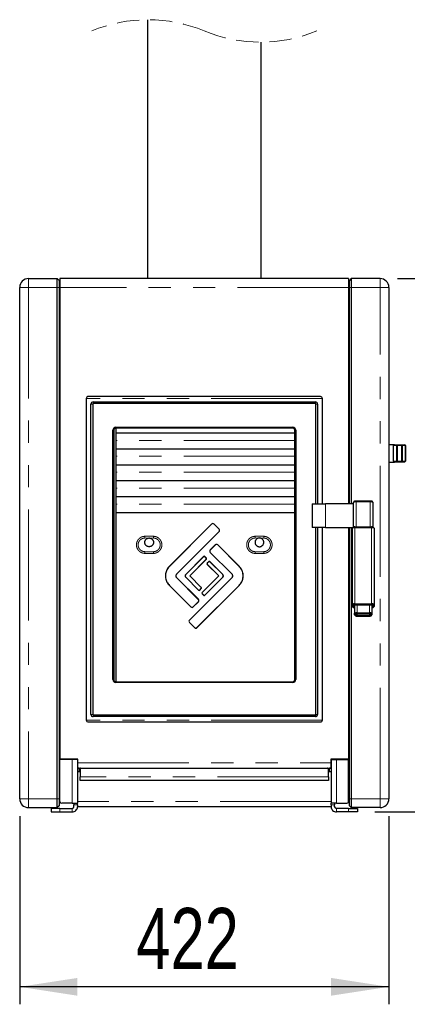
# Model space of a CAD drawing. Header units: millimetres. Extents: x 12 to 205, y 6 to 292.
# Tile 3 of 5: x 86 to 108, y 117 to 173. Entities that reach past the tile are written whole.
import ezdxf

# ---------------------------------------------------------------- set-up
doc = ezdxf.new("R2010")
doc.units = ezdxf.units.MM
doc.linetypes.add('HIDDEN', pattern=[1.905, 1.27, -0.635])
doc.linetypes.add('PHANTOM', pattern=[12.7, 6.35, -1.27, 1.27, -1.27, 1.27, -1.27])
doc.layers.add('FORMAT', color=7, linetype='Continuous')
doc.styles.add('SLDTEXTSTYLE0', font='TXT', dxfattribs={"width": 0.75})
doc.dimstyles.new('SLDDIMSTYLE0', dxfattribs={"dimtxt": 3.5, "dimasz": 3.302, "dimexe": 0, "dimexo": 0.0625, "dimgap": 0.875, "dimtad": 1, "dimdec": 1, "dimlfac": 20, "dimrnd": 1e-09, "dimzin": 12, "dimdsep": 46, "dimtxsty": 'SLDTEXTSTYLE0', "dimsah": 1, "dimcen": 0.09, "dimadec": 0, "dimazin": 3, "dimtfac": 1, "dimtdec": 1, "dimtofl": 0, "dimtmove": 0, "dimatfit": 3, "dimfxl": 1, "dimfrac": 2, "dimtolj": 1, "dimtzin": 12, "dimarcsym": 0})

# ---------------------------------------------------------------- blocks, each defined once
blk = doc.blocks.new('_D')
at = {"layer": 'FORMAT'}
for p, q in [((107.488, 158.654), (118.926, 158.654)), ((117.926, 158.654), (117.926, 128.154)), ((106.188, 128.154), (118.926, 128.154))]:
    blk.add_line(p, q, dxfattribs=at)
for points in [[(117.926, 158.654), (117.418, 155.352), (118.434, 155.352)], [(117.926, 128.154), (118.434, 131.456), (117.418, 131.456)]]:
    blk.add_solid(points, dxfattribs=at)
at = {"layer": 'FORMAT', "insert": (113.415, 139.525), "char_height": 3.5, "attachment_point": 1, "rotation": 90, "style": 'SLDTEXTSTYLE0'}
blk.add_mtext('610', dxfattribs=at)
blk = doc.blocks.new('_D_1')
at = {"layer": 'FORMAT'}
for p, q in [((85.888, 127.904), (85.888, 117.154)), ((106.988, 127.904), (106.988, 117.154)), ((106.988, 118.154), (85.888, 118.154))]:
    blk.add_line(p, q, dxfattribs=at)
for points in [[(85.888, 118.154), (89.19, 117.646), (89.19, 118.662)], [(106.988, 118.154), (103.686, 118.662), (103.686, 117.646)]]:
    blk.add_solid(points, dxfattribs=at)
at = {"layer": 'FORMAT', "insert": (92.558, 122.666), "char_height": 3.5, "attachment_point": 1, "style": 'SLDTEXTSTYLE0'}
blk.add_mtext('422', dxfattribs=at)

msp = doc.modelspace()

# ---------------------------------------------------------------- linework, layer by layer
at = {"color": 7, "linetype": 'Continuous', "lineweight": 25}
for p, q in [((93.1876, 173.4592), (93.1876, 158.6542)), ((99.6876, 158.6542), (99.6876, 172.1744)), ((86.3876, 158.6542), (88.0376, 158.6542)), ((88.0376, 158.1542), (88.0376, 158.6542)), ((88.0376, 158.6542), (88.1376, 158.5542)), ((88.1376, 158.5542), (88.1376, 158.1542)), ((104.6876, 158.6542), (88.1876, 158.6542)), ((88.1876, 158.6542), (88.1876, 158.1542)), ((104.6876, 158.6542), (104.6876, 158.1542)), ((104.8376, 158.6542), (104.7376, 158.5542)), ((104.7376, 158.1542), (104.7376, 158.5542)), ((104.8376, 158.6542), (104.8376, 158.1542)), ((106.4876, 158.6542), (104.8376, 158.6542)), ((85.8876, 128.9042), (85.8876, 158.1542)), ((88.0376, 128.9042), (88.0376, 158.1542)), ((88.1876, 158.2042), (88.1376, 158.2042)), ((88.1376, 158.1542), (88.1376, 128.9042)), ((88.1876, 158.1542), (88.1876, 131.1642)), ((104.6876, 158.2042), (104.7376, 158.2042)), ((104.6876, 158.1542), (104.6876, 145.7792)), ((104.7376, 145.7792), (104.7376, 158.1542)), ((104.8376, 158.1542), (104.8376, 145.7792)), ((106.9876, 158.1542), (106.9876, 128.9042)), ((89.6876, 151.8042), (89.6876, 133.4042)), ((103.0876, 151.9042), (89.7876, 151.9042)), ((89.9626, 133.7292), (89.9626, 151.4792)), ((90.0626, 151.4792), (90.0626, 133.7292)), ((90.0876, 151.6042), (102.7876, 151.6042)), ((102.7876, 151.5042), (90.0876, 151.5042)), ((102.8126, 145.7792), (102.8126, 151.4792)), ((102.9126, 151.4792), (102.9126, 145.7792)), ((103.1876, 145.7792), (103.1876, 151.8042)), ((91.2126, 135.7292), (91.2126, 149.9792)), ((91.2626, 149.9792), (91.2626, 135.7292)), ((91.3876, 150.1542), (101.4876, 150.1542)), ((91.3876, 150.1042), (91.3876, 135.6042)), ((101.4876, 150.1042), (91.3876, 150.1042)), ((91.3876, 149.8301), (101.6126, 149.8301)), ((101.6126, 135.7292), (101.6126, 149.9792)), ((101.6626, 149.9792), (101.6626, 135.7292)), ((91.3876, 148.9197), (101.6126, 148.9197)), ((107.3096, 149.1542), (106.9876, 149.1542)), ((107.2588, 149.1042), (107.3096, 149.1542)), ((107.4278, 149.1042), (107.2588, 149.1042)), ((107.2588, 148.2042), (107.2588, 149.1042)), ((107.3096, 149.1542), (107.4771, 149.1542)), ((107.4771, 149.1542), (107.4449, 149.1159)), ((107.4771, 149.1542), (107.7182, 149.1542)), ((107.7182, 149.1042), (107.4771, 149.1042)), ((107.7182, 149.1542), (107.7503, 149.1159)), ((107.7182, 149.1542), (107.8857, 149.1542)), ((107.9364, 149.1042), (107.7674, 149.1042)), ((107.8857, 149.1542), (107.9364, 149.1042)), ((107.8876, 149.1542), (107.8857, 149.1542)), ((107.9376, 149.1042), (107.8876, 149.1542)), ((107.9364, 148.2042), (107.9364, 149.1042)), ((107.9376, 149.1042), (107.9376, 148.2042)), ((106.9876, 148.1542), (107.3096, 148.1542)), ((107.3096, 148.1542), (107.2588, 148.2042)), ((107.2588, 148.2042), (107.4278, 148.2042)), ((107.4771, 148.1542), (107.3096, 148.1542)), ((107.4771, 148.1542), (107.4449, 148.1925)), ((107.4771, 148.2042), (107.7182, 148.2042)), ((107.7182, 148.1542), (107.4771, 148.1542)), ((107.7182, 148.1542), (107.7503, 148.1925)), ((107.8857, 148.1542), (107.7182, 148.1542)), ((107.7674, 148.2042), (107.9364, 148.2042)), ((107.9364, 148.2042), (107.8857, 148.1542)), ((107.8857, 148.1542), (107.8876, 148.1542)), ((107.8876, 148.1542), (107.9376, 148.2042)), ((91.3876, 148.0093), (101.6126, 148.0093)), ((91.3876, 147.099), (101.6126, 147.099)), ((91.3876, 146.1886), (101.6126, 146.1886)), ((104.9726, 144.4468), (104.9726, 145.8631)), ((105.9226, 145.927), (105.1226, 145.927)), ((106.0726, 145.8631), (106.0726, 144.4468)), ((91.3876, 145.2783), (101.6126, 145.2783)), ((102.6076, 145.7792), (102.6076, 144.4292)), ((102.6076, 145.7792), (103.3576, 145.7792)), ((104.9726, 145.7792), (103.3576, 145.7792)), ((96.8548, 144.6156), (94.4408, 142.2016)), ((96.8573, 144.6131), (94.4433, 142.1991)), ((94.8714, 141.7711), (97.2854, 144.1851)), ((94.8739, 141.7687), (97.2878, 144.1826)), ((97.2854, 144.3216), (96.9938, 144.6132)), ((97.2878, 144.324), (96.9962, 144.6156)), ((103.3576, 144.4292), (102.6076, 144.4292)), ((102.8126, 133.7292), (102.8126, 144.4292)), ((102.9126, 144.4292), (102.9126, 133.7292)), ((103.1876, 133.4042), (103.1876, 144.4292)), ((103.3576, 144.4292), (104.938, 144.4292)), ((104.6876, 144.4292), (104.6876, 131.1642)), ((104.7376, 128.9042), (104.7376, 144.4292)), ((104.8376, 144.4292), (104.8376, 128.9042)), ((104.8976, 144.3881), (104.8976, 140.0309)), ((104.9486, 144.4396), (104.8991, 144.391)), ((105.0476, 144.4515), (105.9976, 144.4515)), ((105.9976, 144.409), (105.0476, 144.409)), ((106.1461, 144.391), (106.0966, 144.4396)), ((106.1476, 144.3881), (106.1476, 140.0309)), ((97.069, 143.4275), (96.7775, 143.136)), ((97.0715, 143.425), (96.7799, 143.1335)), ((98.4338, 142.1991), (97.208, 143.425)), ((98.4363, 142.2016), (97.2104, 143.4275)), ((96.4004, 142.7588), (95.3744, 141.7325)), ((96.4029, 142.7564), (95.3768, 141.73)), ((95.6029, 141.6547), (96.5536, 142.6057)), ((95.6079, 141.6547), (96.5561, 142.6033)), ((96.5536, 142.6715), (96.4687, 142.7564)), ((96.5561, 142.674), (96.4712, 142.7588)), ((96.6919, 142.4675), (96.607, 142.3826)), ((96.6944, 142.465), (96.6094, 142.3801)), ((97.4947, 141.7298), (96.7601, 142.465)), ((97.4972, 141.7323), (96.7626, 142.4674)), ((96.7775, 142.9945), (98.0034, 141.7687)), ((96.7799, 142.997), (98.0058, 141.7711)), ((96.6069, 142.3119), (97.2636, 141.6546)), ((96.6094, 142.3144), (97.2686, 141.6546)), ((96.0973, 140.3122), (94.8714, 141.538)), ((96.0998, 140.3147), (94.8739, 141.5405)), ((95.3744, 141.5769), (96.109, 140.8418)), ((95.3768, 141.5794), (96.1115, 140.8442)), ((98.0032, 141.5406), (95.5892, 139.1265)), ((98.0056, 141.5381), (95.5917, 139.1241)), ((95.6029, 141.6547), (95.6079, 141.6547)), ((96.2622, 140.9949), (95.6029, 141.6547)), ((96.2647, 140.9974), (95.6079, 141.6547)), ((97.2636, 141.6546), (96.3155, 140.706)), ((97.2686, 141.6546), (96.3179, 140.7035)), ((96.4687, 140.5528), (97.4947, 141.5792)), ((96.4711, 140.5503), (97.4972, 141.5767)), ((97.2686, 141.6546), (97.2636, 141.6546)), ((94.4409, 141.1075), (95.6668, 139.8816)), ((94.4434, 141.11), (95.6693, 139.8841)), ((96.0198, 138.696), (98.4337, 141.11)), ((96.0223, 138.6936), (98.4362, 141.1075)), ((96.1772, 140.8442), (96.2622, 140.9291)), ((96.1797, 140.8417), (96.2647, 140.9266)), ((96.3155, 140.6353), (96.4004, 140.5503)), ((96.318, 140.6377), (96.4029, 140.5528)), ((95.8058, 139.8841), (96.0973, 140.1757)), ((95.8082, 139.8817), (96.0998, 140.1733)), ((104.8976, 139.8987), (104.8976, 140.0309)), ((104.8991, 139.8958), (104.8976, 139.8987)), ((104.8991, 139.8958), (104.9486, 139.8472)), ((104.9476, 139.9814), (104.9476, 139.8492)), ((105.0226, 139.964), (105.0226, 139.5184)), ((105.0476, 140.0518), (105.9976, 140.0518)), ((105.9976, 139.9953), (105.0476, 139.9953)), ((105.8726, 139.9849), (105.1726, 139.9849)), ((106.0226, 139.964), (106.0226, 139.5184)), ((106.0966, 139.8472), (106.1461, 139.8958)), ((106.0976, 139.8492), (106.0976, 139.9814)), ((106.1476, 139.8987), (106.1461, 139.8958)), ((106.1476, 140.0309), (106.1476, 139.8987)), ((105.0226, 139.421), (105.0226, 139.5184)), ((105.0241, 139.418), (105.0226, 139.421)), ((105.0241, 139.418), (105.0736, 139.3695)), ((105.0726, 139.4689), (105.0726, 139.3714)), ((105.1226, 139.3714), (105.1226, 139.4689)), ((105.1726, 139.5393), (105.8726, 139.5393)), ((105.8726, 139.4828), (105.1726, 139.4828)), ((105.1726, 139.4758), (105.8726, 139.4758)), ((105.8726, 139.3645), (105.1726, 139.3645)), ((105.1726, 139.3575), (105.8726, 139.3575)), ((105.9226, 139.4689), (105.9226, 139.3714)), ((105.9716, 139.3695), (106.0211, 139.418)), ((105.9726, 139.3714), (105.9726, 139.4689)), ((106.0226, 139.421), (106.0211, 139.418)), ((106.0226, 139.5184), (106.0226, 139.421)), ((95.5892, 138.9851), (95.8808, 138.6936)), ((95.5917, 138.9876), (95.8833, 138.696)), ((91.3876, 135.6042), (101.4876, 135.6042)), ((101.4876, 135.5542), (91.3876, 135.5542)), ((90.0876, 133.7042), (102.7876, 133.7042)), ((102.7876, 133.6042), (90.0876, 133.6042)), ((89.7876, 133.3042), (103.0876, 133.3042)), ((89.2126, 131.1642), (88.1876, 131.1642)), ((88.1876, 128.7542), (88.1876, 131.1542)), ((88.8876, 131.1542), (88.1876, 131.1542)), ((88.3876, 131.1642), (88.3876, 131.1542)), ((89.1876, 131.1542), (88.8876, 131.1542)), ((88.9876, 131.1542), (88.9876, 131.1642)), ((89.2126, 131.162), (88.9876, 131.1542)), ((89.2126, 131.1542), (89.1876, 131.1542)), ((89.1876, 131.1542), (89.1876, 128.6542)), ((89.1876, 130.8542), (89.2126, 130.8542)), ((89.1876, 130.6542), (89.2126, 130.6542)), ((89.2126, 130.9542), (89.2126, 131.1642)), ((89.2126, 130.6542), (89.2126, 130.9542)), ((89.2126, 130.6542), (103.6626, 130.6542)), ((103.6626, 131.1642), (103.6626, 130.9542)), ((104.6876, 131.1642), (103.6626, 131.1642)), ((103.6626, 131.162), (103.8876, 131.1542)), ((103.6876, 131.1542), (103.6626, 131.1542)), ((103.6626, 130.9542), (103.6626, 130.6542)), ((103.6626, 130.8542), (103.6876, 130.8542)), ((103.6626, 130.6542), (103.6876, 130.6542)), ((103.6876, 131.1542), (103.6876, 128.6542)), ((103.6876, 131.1542), (103.9876, 131.1542)), ((103.8876, 131.1542), (103.8876, 131.1642)), ((103.9876, 131.1542), (104.6876, 131.1542)), ((104.4876, 131.1542), (104.4876, 131.1642)), ((104.6876, 128.7542), (104.6876, 131.1542)), ((89.3376, 130.4542), (89.1876, 130.4542)), ((89.3376, 130.6042), (89.3376, 130.1542)), ((89.3376, 129.9542), (89.3376, 130.1542)), ((103.5376, 130.1542), (103.5376, 130.6042)), ((103.6876, 130.4542), (103.5376, 130.4542)), ((103.5376, 130.1542), (103.5376, 129.9542)), ((103.5376, 129.9542), (89.3376, 129.9542)), ((86.3876, 128.4042), (88.0376, 128.4042)), ((88.0376, 128.4042), (88.0376, 128.9042)), ((88.1376, 128.5042), (88.0376, 128.4042)), ((88.1376, 128.9042), (88.1376, 128.5042)), ((88.1876, 128.8542), (88.1376, 128.8542)), ((88.8876, 128.6542), (88.2876, 128.6542)), ((88.8876, 128.6542), (89.1876, 128.6542)), ((88.9876, 128.6542), (88.9876, 128.5542)), ((88.9876, 128.4542), (88.9876, 128.5542)), ((89.1876, 128.5542), (89.1876, 128.6542)), ((89.1876, 128.5542), (89.1876, 128.4542)), ((103.6876, 128.4542), (89.1876, 128.4542)), ((103.9876, 128.6542), (103.6876, 128.6542)), ((103.6876, 128.5542), (103.6876, 128.6542)), ((103.6876, 128.5542), (103.6876, 128.4542)), ((103.8876, 128.6542), (103.8876, 128.5542)), ((103.8876, 128.4542), (103.8876, 128.5542)), ((103.9876, 128.6542), (104.5876, 128.6542)), ((104.6876, 128.8542), (104.7376, 128.8542)), ((104.7376, 128.5042), (104.7376, 128.9042)), ((104.7376, 128.5042), (104.8376, 128.4042)), ((104.8376, 128.9042), (104.8376, 128.4042)), ((106.4876, 128.4042), (104.8376, 128.4042)), ((87.6876, 128.3542), (87.6876, 128.1542)), ((88.1876, 128.3542), (87.6876, 128.3542)), ((87.6876, 128.1542), (88.1876, 128.1542)), ((88.1876, 128.3542), (88.8876, 128.3542)), ((88.1876, 128.1542), (88.8876, 128.1542)), ((104.6876, 128.3542), (103.9876, 128.3542)), ((104.6876, 128.1542), (103.9876, 128.1542)), ((104.6876, 128.3542), (105.1876, 128.3542)), ((105.1876, 128.1542), (104.6876, 128.1542)), ((105.1876, 128.3542), (105.1876, 128.1542))]:
    msp.add_line(p, q, dxfattribs=at)
at = {"color": 8, "linetype": 'PHANTOM', "lineweight": 18}
for p, q in [((86.3876, 158.6542), (86.3876, 158.1542)), ((106.4876, 158.1542), (106.4876, 158.6542)), ((85.8876, 158.1542), (86.3876, 158.1542)), ((86.3876, 158.1542), (86.3876, 128.9042)), ((86.3876, 158.1542), (88.0376, 158.1542)), ((88.0376, 158.1542), (88.1376, 158.1542)), ((88.1876, 158.0542), (88.1376, 158.0542)), ((104.6876, 158.1542), (88.1876, 158.1542)), ((104.6876, 158.0542), (104.7376, 158.0542)), ((104.8376, 158.1542), (104.7376, 158.1542)), ((106.4876, 158.1542), (104.8376, 158.1542)), ((106.4876, 128.9042), (106.4876, 158.1542)), ((106.4876, 158.1542), (106.9876, 158.1542)), ((103.1876, 151.8042), (89.6876, 151.8042)), ((90.0626, 151.4792), (89.9626, 151.4792)), ((90.0876, 151.5042), (90.0876, 151.6042)), ((102.7876, 151.5042), (102.7876, 151.6042)), ((102.8126, 151.4792), (102.9126, 151.4792)), ((91.2126, 149.9792), (91.2626, 149.9792)), ((91.3876, 150.1542), (91.3876, 150.1042)), ((101.4876, 150.1542), (101.4876, 150.1042)), ((101.6126, 149.9792), (101.6626, 149.9792)), ((101.6126, 149.4033), (91.3876, 149.4033)), ((107.4278, 148.2042), (107.4278, 149.1042)), ((107.4771, 149.1042), (107.4771, 148.2042)), ((107.7182, 148.2042), (107.7182, 149.1042)), ((107.7674, 149.1042), (107.7674, 148.2042)), ((101.6126, 148.4929), (91.3876, 148.4929)), ((101.6126, 147.5826), (91.3876, 147.5826)), ((101.6126, 146.6722), (91.3876, 146.6722)), ((105.1226, 145.8839), (105.1226, 145.927)), ((105.9226, 145.8839), (105.1226, 145.8839)), ((105.1226, 145.8839), (105.1226, 144.4515)), ((105.9226, 145.8839), (105.9226, 145.927)), ((105.9226, 144.4515), (105.9226, 145.8839)), ((101.6126, 145.7619), (91.3876, 145.7619)), ((103.3576, 144.4292), (103.3576, 145.7792)), ((96.8573, 144.6131), (96.8548, 144.6156)), ((96.9938, 144.6132), (96.9962, 144.6156)), ((97.2854, 144.3216), (97.2878, 144.324)), ((97.2854, 144.1851), (97.2878, 144.1826)), ((105.0476, 144.409), (105.0476, 144.4515)), ((105.0476, 144.409), (105.0476, 140.0518)), ((105.9976, 144.409), (105.9976, 144.4515)), ((105.9976, 144.409), (105.9976, 140.0518)), ((96.7799, 143.1335), (96.7775, 143.136)), ((97.0715, 143.425), (97.069, 143.4275)), ((97.208, 143.425), (97.2104, 143.4275)), ((96.4029, 142.7564), (96.4004, 142.7588)), ((96.4687, 142.7564), (96.4712, 142.7588)), ((96.5536, 142.6715), (96.5561, 142.674)), ((96.5536, 142.6057), (96.5561, 142.6033)), ((96.6944, 142.465), (96.6919, 142.4675)), ((96.7601, 142.465), (96.7626, 142.4674)), ((96.7799, 142.997), (96.7775, 142.9945)), ((94.4433, 142.1991), (94.4408, 142.2016)), ((96.6094, 142.3144), (96.6069, 142.3119)), ((96.6094, 142.3801), (96.607, 142.3826)), ((98.4338, 142.1991), (98.4363, 142.2016)), ((94.2179, 141.6546), (94.2144, 141.6546)), ((94.8232, 141.6546), (94.8267, 141.6546)), ((94.8714, 141.7711), (94.8739, 141.7687)), ((94.8714, 141.538), (94.8739, 141.5405)), ((95.3768, 141.73), (95.3744, 141.7325)), ((95.3768, 141.5794), (95.3744, 141.5769)), ((97.4947, 141.7298), (97.4972, 141.7323)), ((97.4947, 141.5792), (97.4972, 141.5767)), ((98.0056, 141.5381), (98.0032, 141.5406)), ((98.0058, 141.7711), (98.0034, 141.7687)), ((98.054, 141.6547), (98.0505, 141.6547)), ((98.6594, 141.6546), (98.6629, 141.6546)), ((94.4434, 141.11), (94.4409, 141.1075)), ((96.1115, 140.8442), (96.109, 140.8418)), ((96.1772, 140.8442), (96.1797, 140.8417)), ((96.2622, 140.9949), (96.2647, 140.9974)), ((96.2622, 140.9291), (96.2647, 140.9266)), ((98.4337, 141.11), (98.4362, 141.1075)), ((96.0973, 140.3122), (96.0998, 140.3147)), ((96.3179, 140.7035), (96.3155, 140.706)), ((96.318, 140.6377), (96.3155, 140.6353)), ((96.4029, 140.5528), (96.4004, 140.5503)), ((96.4687, 140.5528), (96.4711, 140.5503)), ((95.6693, 139.8841), (95.6668, 139.8816)), ((95.8058, 139.8841), (95.8082, 139.8817)), ((96.0973, 140.1757), (96.0998, 140.1733)), ((104.9476, 139.9814), (104.8976, 140.0309)), ((104.9476, 139.8492), (104.8976, 139.8987)), ((105.0476, 139.9953), (105.0476, 140.0518)), ((105.1726, 139.9849), (105.1726, 139.5393)), ((105.8726, 139.9849), (105.8726, 139.5393)), ((105.9976, 139.9953), (105.9976, 140.0518)), ((106.0976, 139.9814), (106.1476, 140.0309)), ((106.0976, 139.8492), (106.1476, 139.8987)), ((95.5917, 139.1241), (95.5892, 139.1265)), ((105.0726, 139.4689), (105.0226, 139.5184)), ((105.0726, 139.3714), (105.0226, 139.421)), ((105.1726, 139.4828), (105.1726, 139.5393)), ((105.1726, 139.4758), (105.1726, 139.3645)), ((105.8726, 139.5393), (105.8726, 139.4828)), ((105.8726, 139.4758), (105.8726, 139.3645)), ((106.0226, 139.5184), (105.9726, 139.4689)), ((106.0226, 139.421), (105.9726, 139.3714)), ((95.5917, 138.9876), (95.5892, 138.9851)), ((95.8833, 138.696), (95.8808, 138.6936)), ((96.0198, 138.696), (96.0223, 138.6936)), ((91.2126, 135.7292), (91.2626, 135.7292)), ((101.6126, 135.7292), (101.6626, 135.7292)), ((91.3876, 135.6042), (91.3876, 135.5542)), ((101.4876, 135.6042), (101.4876, 135.5542)), ((89.9626, 133.7292), (90.0626, 133.7292)), ((90.0876, 133.6042), (90.0876, 133.7042)), ((102.7876, 133.6042), (102.7876, 133.7042)), ((102.9126, 133.7292), (102.8126, 133.7292)), ((103.1876, 133.4042), (89.6876, 133.4042)), ((88.8876, 128.6542), (88.8876, 131.1542)), ((89.2126, 131.1572), (89.1255, 131.1542)), ((89.1876, 131.1542), (89.2126, 131.1542)), ((89.2126, 130.9542), (103.6626, 130.9542)), ((89.2876, 130.4542), (89.2876, 130.6542)), ((103.5876, 130.4542), (103.5876, 130.6542)), ((103.7497, 131.1542), (103.6626, 131.1572)), ((103.6626, 131.1542), (103.6876, 131.1542)), ((103.9876, 128.6542), (103.9876, 131.1542)), ((103.5376, 130.1542), (89.3376, 130.1542)), ((88.1876, 129.0042), (88.1376, 129.0042)), ((104.6876, 129.0042), (104.7376, 129.0042)), ((85.8876, 128.9042), (86.3876, 128.9042)), ((86.3876, 128.9042), (88.0376, 128.9042)), ((86.3876, 128.9042), (86.3876, 128.4042)), ((88.1376, 128.9042), (88.0376, 128.9042)), ((88.9876, 128.5542), (89.1876, 128.5542)), ((103.6876, 128.7542), (89.1876, 128.7542)), ((103.8876, 128.5542), (103.6876, 128.5542)), ((104.7376, 128.9042), (104.8376, 128.9042)), ((106.4876, 128.9042), (104.8376, 128.9042)), ((106.4876, 128.4042), (106.4876, 128.9042)), ((106.4876, 128.9042), (106.9876, 128.9042)), ((88.1876, 128.1542), (88.1876, 128.3542)), ((88.8876, 128.3542), (88.8876, 128.1542)), ((103.9876, 128.3542), (103.9876, 128.1542)), ((104.6876, 128.1542), (104.6876, 128.3542))]:
    msp.add_line(p, q, dxfattribs=at)
at = {"color": 8, "linetype": 'PHANTOM', "lineweight": 18, "flags": 128}
for points in [[(93.0376, 143.8175), (93.0375, 143.8199), (93.0373, 143.826), (93.037, 143.8354), (93.0365, 143.8478), (93.036, 143.8628), (93.0354, 143.8799), (93.0347, 143.8983), (93.034, 143.9174)], [(93.0376, 143.8175), (93.0452, 143.8177), (93.0452, 143.8177)], [(93.0452, 143.8177), (93.0452, 143.8177), (93.33, 143.8201), (93.53, 143.8177), (93.53, 143.8177)], [(93.5376, 143.8175), (93.53, 143.8177), (93.53, 143.8177)], [(93.5376, 143.8175), (93.5377, 143.8199), (93.5379, 143.826), (93.5383, 143.8354), (93.5387, 143.8478), (93.5392, 143.8628), (93.5398, 143.8799), (93.5405, 143.8983), (93.5412, 143.9174)], [(99.3376, 143.9175), (99.3382, 143.8984), (99.3387, 143.8799), (99.3392, 143.8629), (99.3396, 143.8479), (99.3399, 143.8354), (99.3402, 143.826), (99.3404, 143.82), (99.3405, 143.8176)], [(99.3405, 143.8176), (99.3452, 143.8177), (99.3452, 143.8177)], [(99.3452, 143.8177), (99.3452, 143.8177), (99.63, 143.8201), (99.83, 143.8177), (99.83, 143.8177)], [(99.8348, 143.8176), (99.83, 143.8177), (99.83, 143.8177)], [(99.8376, 143.9175), (99.8371, 143.8984), (99.8365, 143.8799), (99.8361, 143.8629), (99.8356, 143.8479), (99.8353, 143.8354), (99.835, 143.826), (99.8348, 143.82), (99.8348, 143.8176)], [(93.0348, 142.9404), (93.0353, 142.9571), (93.0358, 142.9734), (93.0362, 142.9887), (93.0366, 143.0027), (93.037, 143.0149), (93.0372, 143.025), (93.0375, 143.0327), (93.0376, 143.0378)], [(93.0376, 143.0378), (93.0437, 143.0377), (93.0437, 143.0377)], [(93.5315, 143.0377), (93.5315, 143.0377), (93.2437, 143.0363), (93.0437, 143.0377), (93.0437, 143.0377)], [(93.5376, 143.0378), (93.5315, 143.0377), (93.5315, 143.0377)], [(93.5404, 142.9404), (93.5399, 142.9571), (93.5394, 142.9734), (93.539, 142.9887), (93.5386, 143.0027), (93.5383, 143.0149), (93.538, 143.025), (93.5378, 143.0327), (93.5376, 143.0378)], [(99.3398, 143.0378), (99.3397, 143.0327), (99.3395, 143.025), (99.3393, 143.0149), (99.339, 143.0027), (99.3387, 142.9887), (99.3384, 142.9733), (99.338, 142.9571), (99.3376, 142.9403)], [(99.3398, 143.0378), (99.3437, 143.0377), (99.3437, 143.0377)], [(99.8315, 143.0377), (99.8315, 143.0377), (99.5437, 143.0363), (99.3437, 143.0377), (99.3437, 143.0377)], [(99.8354, 143.0378), (99.8315, 143.0377), (99.8315, 143.0377)], [(99.8354, 143.0378), (99.8355, 143.0327), (99.8357, 143.025), (99.8359, 143.0149), (99.8362, 143.0027), (99.8365, 142.9887), (99.8369, 142.9733), (99.8372, 142.9571), (99.8376, 142.9403)]]:
    msp.add_lwpolyline(points, dxfattribs=at)
at = {"color": 7, "linetype": 'Continuous', "lineweight": 25, "flags": 128}
for points in [[(89.1255, 131.1542), (89.0985, 131.156), (89.0885, 131.1577)], [(103.7867, 131.1577), (103.7768, 131.156), (103.7497, 131.1542)]]:
    msp.add_lwpolyline(points, dxfattribs=at)
at = {"color": 7, "linetype": 'HIDDEN', "lineweight": 18}
for centre, start, end in [((93.2251, 165.1068), 67.38014, 112.61986), ((99.6501, 180.5268), 247.38014, 292.61986)]:
    msp.add_arc(centre, 8.3525, start, end, dxfattribs=at)
at = {"color": 7, "linetype": 'Continuous', "lineweight": 25}
for centre, radius, start, end in [((86.3876, 158.1542), 0.5, 90.00023, 179.99986), ((106.4876, 158.1542), 0.5, 0.00014, 89.99977), ((89.7876, 151.8042), 0.1, 90.00067, 180.00019), ((90.0876, 151.4792), 0.125, 89.99792, 180.00208), ((90.0876, 151.4792), 0.025, 89.99861, 180.00481), ((102.7876, 151.4792), 0.125, 359.99792, 90.00208), ((102.7876, 151.4792), 0.025, 359.99811, 89.99933), ((103.0876, 151.8042), 0.1, 359.99908, 89.99985), ((91.3876, 149.9792), 0.175, 89.99898, 180.00078), ((91.3876, 149.9792), 0.125, 90.00026, 179.99974), ((101.4876, 149.9792), 0.175, 0.00041, 89.99983), ((101.4876, 149.9792), 0.125, 0.00026, 89.99974), ((107.4058, 149.1547), 0.0552, 293.54549, 315.19927), ((107.4771, 149.1541), 0.05, 229.99328, 270.00724), ((107.7182, 149.1541), 0.05, 269.99376, 310.00487), ((107.7894, 149.1547), 0.0552, 224.80081, 246.4521), ((107.4055, 148.1532), 0.0556, 44.89801, 66.35723), ((107.4771, 148.1541), 0.05, 90.00508, 129.99441), ((107.7182, 148.1541), 0.05, 50.00705, 89.99432), ((107.7895, 148.1535), 0.0553, 113.5698, 135.17728), ((96.9255, 144.5449), 0.1, 45.00514, 134.99969), ((96.9255, 144.5449), 0.0965, 45.00113, 135.00137), ((97.2171, 144.2533), 0.0965, 314.99989, 45.00308), ((97.2171, 144.2533), 0.1, 315.0006, 45.00236), ((105.0108, 144.1238), 0.2875, 82.65022, 113.19429), ((105.0255, 144.219), 0.2336, 84.56307, 109.2124), ((106.0197, 144.219), 0.2336, 70.7877, 95.43682), ((106.0344, 144.1238), 0.2875, 66.80571, 97.34978), ((96.8482, 143.0653), 0.1, 135.00042, 224.99937), ((96.8482, 143.0653), 0.0965, 134.99965, 225.00015), ((97.1397, 143.3568), 0.1, 44.99932, 135.00068), ((97.1397, 143.3568), 0.0965, 44.99846, 135.00154), ((96.4358, 142.7235), 0.05, 45.02057, 135.00358), ((96.4358, 142.7235), 0.0465, 45.01175, 135.01421), ((96.5207, 142.6386), 0.0465, 315.01178, 45.01637), ((96.5207, 142.6386), 0.05, 315.00969, 45.01846), ((96.7272, 142.4321), 0.05, 44.98165, 134.97972), ((96.7272, 142.4321), 0.0465, 44.97658, 134.98707), ((96.6423, 142.3472), 0.05, 134.9829, 224.9728), ((96.6423, 142.3472), 0.0465, 134.98276, 224.97294), ((96.1444, 140.8771), 0.05, 224.9822, 314.95984), ((96.1444, 140.8771), 0.0465, 224.97761, 314.96527), ((96.2293, 140.962), 0.0465, 314.96478, 44.9812), ((96.2293, 140.962), 0.05, 314.96593, 44.98005), ((96.0291, 140.244), 0.0965, 315.00643, 45.00217), ((96.0291, 140.244), 0.1, 315.00633, 45.00219), ((96.3508, 140.6706), 0.05, 135.01414, 224.99967), ((96.3508, 140.6706), 0.0465, 135.01402, 224.99977), ((96.4358, 140.5857), 0.05, 224.99963, 315.01003), ((96.4358, 140.5857), 0.0465, 224.99758, 315.0128), ((95.7375, 139.9524), 0.1, 224.9992, 315.00804), ((95.7375, 139.9524), 0.0965, 224.99911, 315.00589), ((105.0108, 139.7667), 0.2875, 82.65022, 113.19429), ((105.0231, 139.8052), 0.1917, 82.65382, 113.19284), ((105.0124, 139.994), 0.1587, 245.92001, 273.7068), ((105.1358, 139.6998), 0.2874, 82.64791, 113.19883), ((105.9094, 139.6998), 0.2874, 66.80118, 97.35215), ((106.0344, 139.7667), 0.2875, 66.80571, 97.34978), ((106.0221, 139.8052), 0.1917, 66.80672, 97.34649), ((106.0399, 139.9548), 0.1203, 261.72846, 298.64493), ((95.6599, 139.0558), 0.1, 135.00095, 225.00622), ((95.6599, 139.0558), 0.0965, 135.00112, 225.00607), ((105.1358, 139.2542), 0.2874, 82.64961, 113.19713), ((105.1481, 139.2927), 0.1917, 82.65338, 113.1934), ((105.1481, 139.5476), 0.1916, 246.80134, 277.35188), ((105.1604, 139.3808), 0.0958, 82.6526, 113.19406), ((105.1604, 139.4595), 0.0958, 246.80594, 277.3474), ((105.9094, 139.2542), 0.2874, 66.80288, 97.35045), ((105.8971, 139.2927), 0.1917, 66.807, 97.34634), ((105.8849, 139.3808), 0.0958, 66.80487, 97.34847), ((105.8849, 139.4595), 0.0958, 262.65153, 293.19513), ((105.8971, 139.5476), 0.1916, 262.6484, 293.19827), ((95.9515, 138.7643), 0.1, 225.00796, 314.99686), ((95.9515, 138.7643), 0.0965, 225.0032, 315.0018), ((91.3876, 135.7292), 0.175, 180.00041, 269.99983), ((91.3876, 135.7292), 0.125, 180.00026, 269.99974), ((101.4876, 135.7292), 0.125, 270.00026, 359.99974), ((101.4876, 135.7292), 0.175, 270.00051, 359.99924), ((90.0876, 133.7292), 0.125, 179.99792, 270.00208), ((90.0876, 133.7292), 0.025, 179.99519, 270.00139), ((102.7876, 133.7292), 0.125, 269.99792, 0.00208), ((102.7876, 133.7292), 0.025, 270.00067, 0.00189), ((89.7876, 133.4042), 0.1, 179.99981, 269.99933), ((103.0876, 133.4042), 0.1, 270.00015, 0.00092), ((89.2876, 130.3543), 0.2999, 89.99697, 109.47757), ((89.3876, 130.6042), 0.05, 90.00067, 180.00189), ((103.4876, 130.6042), 0.05, 359.99665, 89.99994), ((103.5876, 130.3543), 0.2999, 70.52243, 90.00317), ((86.3876, 128.9042), 0.5, 179.99974, 270.00034), ((88.2876, 128.7542), 0.1, 180.00152, 269.99933), ((88.8876, 128.4542), 0.3, 269.99931, 359.99983), ((88.8876, 128.4542), 0.1, 269.99994, 359.99921), ((103.9876, 128.4542), 0.3, 179.99991, 270.00081), ((103.9876, 128.4542), 0.1, 180.00079, 269.99963), ((104.5876, 128.7542), 0.1, 270.00037, 359.99921), ((106.4876, 128.9042), 0.5, 269.99951, 0.00041)]:
    msp.add_arc(centre, radius, start, end, dxfattribs=at)
at = {"color": 8, "linetype": 'PHANTOM', "lineweight": 18}
for centre, start, end in [((105.0858, 145.5988), 82.64961, 113.19713), ((105.9594, 145.5988), 66.80288, 97.35045)]:
    msp.add_arc(centre, 0.2874, start, end, dxfattribs=at)
at = {"color": 7, "linetype": 'Continuous', "lineweight": 25}
for points, knots in [([(105.1226, 145.927), (105.1186, 145.9269), (105.107, 145.9269), (105.0882, 145.9263), (105.0668, 145.9249), (105.047, 145.9229), (105.0279, 145.9198), (105.0111, 145.9153), (104.9975, 145.9084), (104.9873, 145.9001), (104.9792, 145.8896), (104.9737, 145.8768), (104.973, 145.8675), (104.9726, 145.8631)], [0, 0, 0, 0, 0.066906, 0.1924047, 0.3114164, 0.4212231, 0.5226206, 0.631047, 0.7081583, 0.7733414, 0.8469361, 0.9258312, 1, 1, 1, 1]), ([(106.0726, 145.8631), (106.0722, 145.868), (106.0714, 145.8776), (106.0657, 145.89), (106.0582, 145.8997), (106.0498, 145.9068), (106.0408, 145.912), (106.0305, 145.9161), (106.0171, 145.9197), (106.0005, 145.9226), (105.9807, 145.9247), (105.9593, 145.9262), (105.9396, 145.9269), (105.9273, 145.9269), (105.9226, 145.927)], [0, 0, 0, 0, 0.0824505, 0.1570432, 0.2232674, 0.2831863, 0.3385902, 0.3945362, 0.4658119, 0.5677845, 0.6733008, 0.7961153, 0.9229379, 1, 1, 1, 1]), ([(93.3739, 143.3355), (93.3897, 143.3424), (93.4202, 143.3558), (93.4591, 143.3863), (93.4907, 143.4218), (93.5145, 143.4619), (93.5304, 143.5051), (93.5382, 143.5502), (93.5377, 143.5958), (93.5289, 143.6407), (93.512, 143.6836), (93.4872, 143.7232), (93.4603, 143.7522), (93.4355, 143.7723), (93.4147, 143.786), (93.392, 143.7978), (93.3585, 143.8112), (93.3126, 143.8211), (93.265, 143.8204), (93.2279, 143.8135), (93.2018, 143.8055), (93.1775, 143.7951), (93.1483, 143.7789), (93.1161, 143.7541), (93.0846, 143.7185), (93.0607, 143.6785), (93.0448, 143.6353), (93.037, 143.5902), (93.0375, 143.5446), (93.0463, 143.4997), (93.0632, 143.4568), (93.088, 143.4172), (93.1149, 143.3882), (93.1398, 143.3681), (93.1606, 143.3544), (93.1832, 143.3425), (93.2167, 143.3292), (93.2626, 143.3192), (93.3102, 143.32), (93.3474, 143.3268), (93.3651, 143.3326), (93.3739, 143.3355)], [0, 0, 0, 0, 0.032828, 0.0636021, 0.0936493, 0.1231659, 0.1523005, 0.1812308, 0.2100997, 0.2390473, 0.2682186, 0.2977919, 0.3279151, 0.3433772, 0.3588541, 0.3754931, 0.3920926, 0.4278307, 0.4644296, 0.4822789, 0.4999781, 0.5163943, 0.5328499, 0.5636238, 0.5936726, 0.6231875, 0.6523221, 0.6812523, 0.7101213, 0.7390707, 0.7682404, 0.7978135, 0.8279369, 0.8433987, 0.8588757, 0.8755149, 0.8921142, 0.9278525, 0.9644511, 0.982301, 1, 1, 1, 1]), ([(99.4777, 143.3457), (99.4701, 143.3497), (99.4482, 143.3612), (99.4161, 143.3863), (99.3846, 143.4218), (99.3607, 143.4619), (99.3448, 143.5051), (99.337, 143.5502), (99.3375, 143.5958), (99.3463, 143.6407), (99.3632, 143.6836), (99.388, 143.7232), (99.4204, 143.7581), (99.4534, 143.7823), (99.4832, 143.7978), (99.508, 143.8077), (99.5345, 143.815), (99.572, 143.821), (99.6195, 143.8203), (99.6649, 143.8092), (99.6978, 143.7951), (99.7269, 143.7789), (99.7592, 143.7541), (99.7906, 143.7185), (99.8145, 143.6785), (99.8304, 143.6353), (99.8382, 143.5902), (99.8377, 143.5446), (99.8289, 143.4997), (99.812, 143.4568), (99.7872, 143.4172), (99.7548, 143.3823), (99.7218, 143.3581), (99.692, 143.3425), (99.6672, 143.3327), (99.6407, 143.3254), (99.6033, 143.3194), (99.5558, 143.3202), (99.5103, 143.3309), (99.4855, 143.3421), (99.4777, 143.3457)], [0, 0, 0, 0, 0.01644374, 0.04721858, 0.07726672, 0.10678405, 0.13591946, 0.16485054, 0.19372033, 0.22266864, 0.25184085, 0.28141486, 0.31153904, 0.34244212, 0.35909856, 0.37568158, 0.39351079, 0.41147694, 0.44807677, 0.4835708, 0.5000041, 0.51644349, 0.54721843, 0.57726798, 0.60678369, 0.6359191, 0.66485018, 0.69371996, 0.72267016, 0.75184056, 0.78141457, 0.81153875, 0.84244184, 0.85909827, 0.8756814, 0.89351061, 0.91147665, 0.94807657, 0.98357105, 1, 1, 1, 1]), ([(94.4408, 142.2016), (94.4137, 142.172), (94.3587, 142.1119), (94.2954, 142.0072), (94.2486, 141.8938), (94.2196, 141.7753), (94.2161, 141.6943), (94.2144, 141.6546)], [0, 0, 0, 0, 0.1983628, 0.4016867, 0.600086, 0.8036296, 1, 1, 1, 1]), ([(94.4433, 142.1991), (94.4162, 142.1695), (94.3612, 142.1094), (94.298, 142.0047), (94.2513, 141.8911), (94.2229, 141.7735), (94.2195, 141.6934), (94.2179, 141.6546)], [0, 0, 0, 0, 0.1992649, 0.4035649, 0.6028662, 0.8073893, 1, 1, 1, 1]), ([(98.6594, 141.6546), (98.6576, 141.6947), (98.654, 141.7761), (98.6247, 141.8948), (98.5774, 142.0082), (98.5143, 142.1114), (98.4601, 142.1705), (98.4338, 142.1991)], [0, 0, 0, 0, 0.1992548, 0.4035287, 0.60281959, 0.80733043, 1, 1, 1, 1]), ([(98.6629, 141.6546), (98.6611, 141.6947), (98.6575, 141.7761), (98.6283, 141.8948), (98.5813, 142.0082), (98.518, 142.1125), (98.4632, 142.1723), (98.4363, 142.2016)], [0, 0, 0, 0, 0.1983504, 0.4016498, 0.6000364, 0.8035671, 1, 1, 1, 1]), ([(94.2144, 141.6546), (94.2161, 141.6144), (94.2197, 141.533), (94.249, 141.4143), (94.296, 141.3009), (94.3592, 141.1967), (94.414, 141.1369), (94.4409, 141.1075)], [0, 0, 0, 0, 0.1983496, 0.4016603, 0.6000508, 0.8035803, 1, 1, 1, 1]), ([(94.2179, 141.6546), (94.2196, 141.6144), (94.2232, 141.533), (94.2526, 141.4143), (94.2999, 141.301), (94.3629, 141.1977), (94.4171, 141.1386), (94.4434, 141.11)], [0, 0, 0, 0, 0.199254, 0.4035393, 0.6028341, 0.8073437, 1, 1, 1, 1]), ([(94.8232, 141.6546), (94.8237, 141.6646), (94.8248, 141.6851), (94.8358, 141.7228), (94.853, 141.7518), (94.8686, 141.7682), (94.8714, 141.7711)], [0, 0, 0, 0, 0.233398, 0.4749962, 0.9048008, 1, 1, 1, 1]), ([(94.8714, 141.538), (94.8647, 141.5455), (94.8509, 141.5607), (94.8322, 141.5951), (94.8238, 141.6278), (94.8233, 141.6504), (94.8232, 141.6546)], [0, 0, 0, 0, 0.233407, 0.4750931, 0.9039035, 1, 1, 1, 1]), ([(94.8267, 141.6546), (94.8272, 141.6646), (94.8283, 141.6851), (94.8394, 141.7224), (94.8564, 141.7505), (94.8714, 141.7661), (94.8739, 141.7687)], [0, 0, 0, 0, 0.2384935, 0.4857631, 0.9154356, 1, 1, 1, 1]), ([(94.8739, 141.5405), (94.8672, 141.548), (94.8534, 141.5632), (94.8351, 141.5974), (94.8272, 141.6293), (94.8267, 141.651), (94.8267, 141.6546)], [0, 0, 0, 0, 0.2385268, 0.4858686, 0.9145755, 1, 1, 1, 1]), ([(95.3744, 141.7325), (95.3665, 141.7229), (95.3507, 141.7037), (95.3408, 141.6671), (95.3429, 141.6297), (95.3554, 141.5985), (95.369, 141.583), (95.3744, 141.5769)], [0, 0, 0, 0, 0.21439, 0.4288428, 0.6429691, 0.8585396, 1, 1, 1, 1]), ([(95.3768, 141.73), (95.3692, 141.7207), (95.3539, 141.7022), (95.3444, 141.6667), (95.3464, 141.6305), (95.3585, 141.6003), (95.3716, 141.5853), (95.3768, 141.5794)], [0, 0, 0, 0, 0.2143835, 0.42885291, 0.64296016, 0.85852676, 1, 1, 1, 1]), ([(97.4947, 141.5792), (97.5024, 141.5885), (97.5177, 141.607), (97.5272, 141.6426), (97.5252, 141.6787), (97.5131, 141.709), (97.4999, 141.7239), (97.4947, 141.7298)], [0, 0, 0, 0, 0.2143796, 0.4288339, 0.6429634, 0.8585718, 1, 1, 1, 1]), ([(97.4972, 141.5767), (97.5051, 141.5863), (97.5209, 141.6055), (97.5307, 141.6422), (97.5287, 141.6795), (97.5161, 141.7107), (97.5026, 141.7262), (97.4972, 141.7323)], [0, 0, 0, 0, 0.2143862, 0.4288243, 0.6429722, 0.8585829, 1, 1, 1, 1]), ([(98.0505, 141.6547), (98.05, 141.6446), (98.0489, 141.6241), (98.0377, 141.5869), (98.0207, 141.5588), (98.0057, 141.5432), (98.0032, 141.5406)], [0, 0, 0, 0, 0.2384078, 0.4856517, 0.9145116, 1, 1, 1, 1]), ([(98.0034, 141.7687), (98.0101, 141.7612), (98.0238, 141.7459), (98.0422, 141.7116), (98.05, 141.6798), (98.0504, 141.6582), (98.0505, 141.6547)], [0, 0, 0, 0, 0.2387646, 0.4863226, 0.9165647, 1, 1, 1, 1]), ([(98.054, 141.6547), (98.0535, 141.6446), (98.0524, 141.6241), (98.0413, 141.5865), (98.0241, 141.5574), (98.0085, 141.5411), (98.0056, 141.5381)], [0, 0, 0, 0, 0.2333023, 0.4748611, 0.9038215, 1, 1, 1, 1]), ([(98.0058, 141.7711), (98.0126, 141.7636), (98.0263, 141.7484), (98.045, 141.7139), (98.0534, 141.6813), (98.0539, 141.6587), (98.054, 141.6547)], [0, 0, 0, 0, 0.2336541, 0.4755266, 0.905886, 1, 1, 1, 1]), ([(98.4337, 141.11), (98.4609, 141.1397), (98.5159, 141.1997), (98.5791, 141.3044), (98.6258, 141.418), (98.6543, 141.5356), (98.6577, 141.6157), (98.6594, 141.6546)], [0, 0, 0, 0, 0.1992383, 0.4035082, 0.6027867, 0.8072827, 1, 1, 1, 1]), ([(98.4362, 141.1075), (98.4634, 141.1372), (98.5184, 141.1972), (98.5817, 141.3018), (98.6286, 141.4153), (98.6576, 141.5337), (98.6612, 141.6148), (98.6629, 141.6546)], [0, 0, 0, 0, 0.19833636, 0.40163457, 0.60000674, 0.80352365, 1, 1, 1, 1])]:
    msp.add_open_spline(points, degree=3, knots=knots, dxfattribs=at)
at = {"color": 8, "linetype": 'PHANTOM', "lineweight": 18}
for points, knots in [([(93.0348, 142.9404), (93.0074, 142.9425), (92.9526, 142.9468), (92.8732, 142.9704), (92.7987, 143.0063), (92.7313, 143.0541), (92.6731, 143.1128), (92.6255, 143.1802), (92.5901, 143.2547), (92.5675, 143.334), (92.5587, 143.4159), (92.5636, 143.4982), (92.5823, 143.5785), (92.6141, 143.6547), (92.6584, 143.7246), (92.7138, 143.7863), (92.779, 143.8378), (92.8518, 143.8779), (92.9306, 143.9048), (92.9924, 143.9154), (93.027, 143.9171), (93.034, 143.9174)], [0, 0, 0, 0, 0.0547413, 0.1094811, 0.1642295, 0.2189814, 0.2736884, 0.3284004, 0.3829635, 0.437527, 0.4920706, 0.5466123, 0.601232, 0.6558498, 0.7106988, 0.7655439, 0.820592, 0.875641, 0.9307815, 0.9859261, 1, 1, 1, 1]), ([(93.0376, 143.8175), (93.032, 143.8173), (93.0044, 143.8159), (92.9552, 143.8077), (92.8924, 143.7864), (92.8341, 143.7546), (92.7818, 143.7139), (92.7372, 143.6648), (92.7014, 143.6092), (92.6755, 143.5483), (92.66, 143.4841), (92.6557, 143.4182), (92.6624, 143.3524), (92.6803, 143.2888), (92.7085, 143.2289), (92.7468, 143.1747), (92.7936, 143.1277), (92.8479, 143.0895), (92.9078, 143.061), (92.9717, 143.0425), (93.0156, 143.0394), (93.0376, 143.0378)], [0, 0, 0, 0, 0.013981, 0.0688468, 0.1237031, 0.1785777, 0.2334515, 0.2882113, 0.3429817, 0.3975993, 0.4522321, 0.5068442, 0.5614642, 0.6161664, 0.6708657, 0.7257373, 0.7806003, 0.8354947, 0.890381, 0.9451937, 1, 1, 1, 1]), ([(93.034, 143.9174), (93.1185, 143.9188), (93.2876, 143.9216), (93.4566, 143.9188), (93.5412, 143.9174)], [0, 0, 0, 0, 0.499805, 1, 1, 1, 1]), ([(93.5376, 143.0378), (93.5428, 143.038), (93.57, 143.0389), (93.6189, 143.0463), (93.682, 143.0666), (93.7405, 143.0976), (93.7932, 143.1378), (93.838, 143.1866), (93.8741, 143.2422), (93.9, 143.3031), (93.9155, 143.3676), (93.9195, 143.4339), (93.9125, 143.5), (93.8943, 143.5639), (93.8657, 143.6239), (93.8272, 143.6782), (93.7804, 143.7254), (93.7264, 143.7639), (93.6669, 143.7928), (93.6034, 143.812), (93.5595, 143.8157), (93.5376, 143.8175)], [0, 0, 0, 0, 0.01301282, 0.06780604, 0.12260092, 0.17736362, 0.23212883, 0.28688342, 0.34164433, 0.39642827, 0.45121651, 0.50612863, 0.56103533, 0.61603339, 0.67102342, 0.7260347, 0.78103522, 0.8358212, 0.89060305, 0.94529865, 1, 1, 1, 1]), ([(93.5412, 143.9174), (93.5687, 143.9151), (93.6237, 143.9104), (93.7033, 143.8861), (93.7778, 143.8495), (93.8452, 143.8009), (93.9034, 143.7415), (93.951, 143.6732), (93.9862, 143.5979), (94.0084, 143.5179), (94.0166, 143.4354), (94.0111, 143.3529), (93.9915, 143.2726), (93.959, 143.1967), (93.914, 143.1276), (93.8583, 143.0668), (93.793, 143.0165), (93.7202, 142.9775), (93.6418, 142.9517), (93.5808, 142.942), (93.5469, 142.9406), (93.5404, 142.9404)], [0, 0, 0, 0, 0.0549767, 0.1099524, 0.1649289, 0.219907, 0.2750206, 0.3301372, 0.3851457, 0.4401569, 0.4949984, 0.54984, 0.6044896, 0.6591337, 0.7137231, 0.7683098, 0.8229187, 0.8775281, 0.9322512, 0.9869784, 1, 1, 1, 1]), ([(99.3376, 142.9403), (99.329, 142.9406), (99.2929, 142.9421), (99.2299, 142.9526), (99.1517, 142.979), (99.0792, 143.0185), (99.0142, 143.0693), (98.959, 143.1305), (98.9145, 143.2), (98.8826, 143.2761), (98.8636, 143.3565), (98.8587, 143.4391), (98.8675, 143.5216), (98.8903, 143.6014), (98.9261, 143.6764), (98.9742, 143.7443), (99.0328, 143.8033), (99.1006, 143.8514), (99.1753, 143.8874), (99.2551, 143.9111), (99.3101, 143.9154), (99.3376, 143.9175)], [0, 0, 0, 0, 0.0172004, 0.0716944, 0.1261838, 0.1805742, 0.2349649, 0.2893303, 0.3436999, 0.3981195, 0.4525448, 0.5071529, 0.561765, 0.6165374, 0.6713079, 0.7261848, 0.7810587, 0.8357959, 0.8905297, 0.945265, 1, 1, 1, 1]), ([(99.3405, 143.8176), (99.3185, 143.8159), (99.2747, 143.8126), (99.211, 143.7939), (99.1514, 143.7654), (99.097, 143.7273), (99.0499, 143.6805), (99.0111, 143.6265), (98.982, 143.5666), (98.9633, 143.5029), (98.9558, 143.4368), (98.9593, 143.3706), (98.9743, 143.306), (98.9997, 143.2448), (99.0354, 143.189), (99.0799, 143.1398), (99.1322, 143.0992), (99.1906, 143.0678), (99.2535, 143.047), (99.304, 143.0389), (99.3329, 143.038), (99.3398, 143.0378)], [0, 0, 0, 0, 0.0544608, 0.1089165, 0.1634548, 0.2179983, 0.2727558, 0.327524, 0.3822742, 0.4370353, 0.4917088, 0.5463864, 0.6009519, 0.6555126, 0.7100569, 0.7645951, 0.8191436, 0.873688, 0.9282499, 0.9828107, 1, 1, 1, 1]), ([(99.3376, 143.9175), (99.4209, 143.9189), (99.5876, 143.9215), (99.7543, 143.9189), (99.8376, 143.9175)], [0, 0, 0, 0, 0.4998491, 1, 1, 1, 1]), ([(99.8354, 143.0378), (99.8574, 143.0392), (99.9014, 143.0421), (99.9653, 143.0602), (100.0254, 143.0883), (100.0799, 143.1262), (100.1269, 143.173), (100.1655, 143.2269), (100.1942, 143.2866), (100.2124, 143.3502), (100.2195, 143.4159), (100.2156, 143.4819), (100.2005, 143.5462), (100.1749, 143.6072), (100.1394, 143.663), (100.0951, 143.7123), (100.043, 143.7534), (99.9849, 143.7855), (99.9222, 143.8071), (99.8714, 143.816), (99.8421, 143.8173), (99.8348, 143.8176)], [0, 0, 0, 0, 0.0545707, 0.1091472, 0.1637973, 0.2184547, 0.2730845, 0.3277203, 0.382185, 0.4366515, 0.4910396, 0.5454228, 0.5998279, 0.6542196, 0.70877, 0.7633074, 0.81796, 0.872612, 0.927235, 0.9818672, 1, 1, 1, 1]), ([(99.8376, 143.9175), (99.8468, 143.9171), (99.8836, 143.9154), (99.9474, 143.9041), (100.026, 143.8768), (100.0986, 143.8362), (100.1635, 143.7844), (100.2185, 143.7223), (100.2625, 143.6522), (100.2938, 143.5757), (100.3121, 143.4954), (100.3164, 143.4131), (100.3072, 143.3312), (100.2841, 143.2521), (100.2483, 143.1778), (100.2003, 143.1107), (100.1418, 143.0523), (100.0741, 143.0048), (99.9995, 142.9694), (99.9199, 142.9463), (99.865, 142.9423), (99.8376, 142.9403)], [0, 0, 0, 0, 0.0182541, 0.0731628, 0.128068, 0.1828918, 0.2377161, 0.2923343, 0.3469552, 0.4013427, 0.4557331, 0.5100412, 0.5643508, 0.6186789, 0.6730061, 0.7274853, 0.7819582, 0.8364748, 0.8909888, 0.945494, 1, 1, 1, 1]), ([(93.5404, 142.9404), (93.4561, 142.9393), (93.2876, 142.9371), (93.1191, 142.9393), (93.0348, 142.9404)], [0, 0, 0, 0, 0.4998773, 1, 1, 1, 1]), ([(99.8376, 142.9403), (99.7543, 142.9393), (99.5876, 142.9372), (99.421, 142.9393), (99.3376, 142.9403)], [0, 0, 0, 0, 0.4999043, 1, 1, 1, 1])]:
    msp.add_open_spline(points, degree=3, knots=knots, dxfattribs=at)

# ---------------------------------------------------------------- dimensions: what is measured, and where the dimension line sits
at = {"layer": 'FORMAT'}
dim = msp.add_linear_dim(base=(117.9264, 128.1542), p1=(106.4876, 158.6542), p2=(105.1876, 128.1542), angle=90, dimstyle='SLDDIMSTYLE0', dxfattribs=at)
dim.commit()
dim.dimension.update_dxf_attribs({"geometry": '_D', "text_midpoint": (117.9264, 143.4042), "dimtype": 160})
dim = msp.add_linear_dim(base=(85.8876, 118.1542), p1=(106.9876, 128.9042), p2=(85.8876, 128.9042), dimstyle='SLDDIMSTYLE0', dxfattribs=at)
dim.commit()
dim.dimension.update_dxf_attribs({"geometry": '_D_1', "text_midpoint": (96.4376, 118.1542), "dimtype": 160})

doc.saveas('drawing.dxf')
